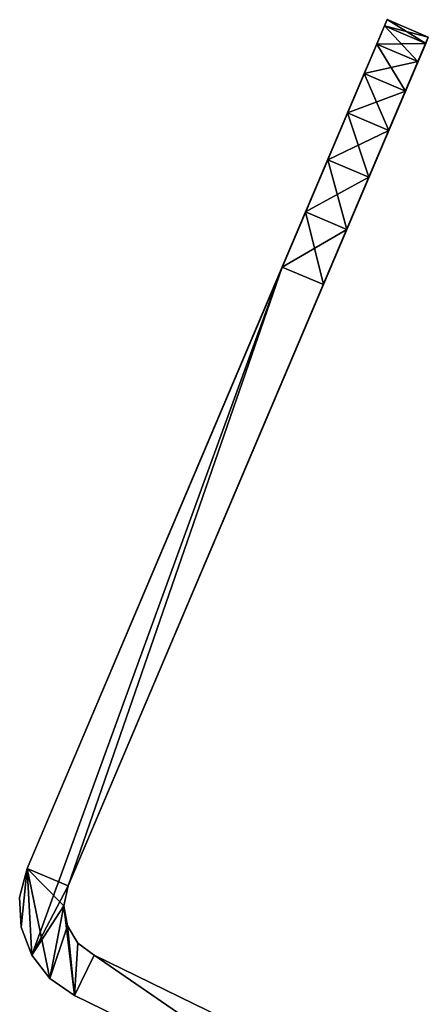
# Model space of a CAD drawing. Header units: millimetres. Extents: x -20 to 20, y 0 to 60.6.
# Tile 8 of 16: x -17.2 to -12.6, y 49.6 to 60.6. Entities that reach past the tile are written whole.
import ezdxf

# ---------------------------------------------------------------- set-up
doc = ezdxf.new("R2010")
doc.units = ezdxf.units.MM
doc.header["$LTSCALE"] = 65.185185
for name, color, linetype in [('27', 7, 'CONTINUOUS'), ('28', 7, 'CONTINUOUS'), ('38', 7, 'CONTINUOUS'), ('39', 7, 'CONTINUOUS'), ('40', 7, 'CONTINUOUS'), ('41', 7, 'CONTINUOUS'), ('42', 7, 'CONTINUOUS'), ('44', 7, 'CONTINUOUS'), ('46', 7, 'CONTINUOUS'), ('49', 7, 'CONTINUOUS'), ('50', 7, 'CONTINUOUS'), ('51', 7, 'CONTINUOUS'), ('61', 7, 'CONTINUOUS'), ('62', 7, 'CONTINUOUS'), ('63', 7, 'CONTINUOUS'), ('64', 7, 'CONTINUOUS'), ('65', 7, 'CONTINUOUS'), ('67', 7, 'CONTINUOUS'), ('69', 7, 'CONTINUOUS'), ('72', 7, 'CONTINUOUS')]:
    doc.layers.add(name, color=color, linetype=linetype)

msp = doc.modelspace()

# ---------------------------------------------------------------- linework, layer by layer
at = {"layer": '27', "color": 254, "linetype": 'Continuous', "true_color": 0xe6e6e6}
for points in [[(-17.129, 51.102, 1938), (-14.279, 57.818, 1938), (-17.077, 50.135, 1938), (-17.129, 51.102, 1938)], [(-14.279, 57.818, 1938), (-16.669, 50.907, 1938), (-17.077, 50.135, 1938), (-14.279, 57.818, 1938)], [(-13.818, 57.623, 1938), (-16.669, 50.907, 1938), (-14.279, 57.818, 1938), (-13.818, 57.623, 1938)], [(-17.212, 50.779, 1938), (-17.129, 51.102, 1938), (-17.194, 50.447, 1938), (-17.212, 50.779, 1938)], [(-17.194, 50.447, 1938), (-17.129, 51.102, 1938), (-17.077, 50.135, 1938), (-17.194, 50.447, 1938)], [(-16.669, 50.907, 1938), (-16.717, 50.685, 1938), (-17.077, 50.135, 1938), (-16.669, 50.907, 1938)], [(-17.077, 50.135, 1938), (-16.717, 50.685, 1938), (-16.873, 49.873, 1938), (-17.077, 50.135, 1938)], [(-16.717, 50.685, 1938), (-16.679, 50.462, 1938), (-16.873, 49.873, 1938), (-16.717, 50.685, 1938)], [(-16.873, 49.873, 1938), (-16.679, 50.462, 1938), (-16.599, 49.683, 1938), (-16.873, 49.873, 1938)], [(-16.679, 50.462, 1938), (-16.561, 50.269, 1938), (-16.599, 49.683, 1938), (-16.679, 50.462, 1938)], [(-16.561, 50.269, 1938), (-16.38, 50.133, 1938), (-16.599, 49.683, 1938), (-16.561, 50.269, 1938)], [(-16.599, 49.683, 1938), (-16.38, 50.133, 1938), (-13.587, 48.214, 1938), (-16.599, 49.683, 1938)], [(-16.38, 50.133, 1938), (-13.368, 48.664, 1938), (-13.587, 48.214, 1938), (-16.38, 50.133, 1938)]]:
    msp.add_3dface(points, dxfattribs=at)
at = {"layer": '28', "color": 254, "linetype": 'Continuous', "true_color": 0xe6e6e6}
for points in [[(-17.129, 51.102, 1968), (-16.669, 50.907, 1968), (-14.279, 57.818, 1968), (-17.129, 51.102, 1968)], [(-16.669, 50.907, 1968), (-13.818, 57.623, 1968), (-14.279, 57.818, 1968), (-16.669, 50.907, 1968)], [(-17.212, 50.779, 1968), (-17.194, 50.447, 1968), (-17.129, 51.102, 1968), (-17.212, 50.779, 1968)], [(-17.194, 50.447, 1968), (-17.077, 50.135, 1968), (-17.129, 51.102, 1968), (-17.194, 50.447, 1968)], [(-16.717, 50.685, 1968), (-16.669, 50.907, 1968), (-17.129, 51.102, 1968), (-16.717, 50.685, 1968)], [(-16.873, 49.873, 1968), (-16.717, 50.685, 1968), (-17.129, 51.102, 1968), (-16.873, 49.873, 1968)], [(-17.077, 50.135, 1968), (-16.873, 49.873, 1968), (-17.129, 51.102, 1968), (-17.077, 50.135, 1968)], [(-16.599, 49.683, 1968), (-16.717, 50.685, 1968), (-16.873, 49.873, 1968), (-16.599, 49.683, 1968)], [(-16.679, 50.462, 1968), (-16.717, 50.685, 1968), (-16.599, 49.683, 1968), (-16.679, 50.462, 1968)], [(-16.561, 50.269, 1968), (-16.679, 50.462, 1968), (-16.599, 49.683, 1968), (-16.561, 50.269, 1968)], [(-16.38, 50.133, 1968), (-16.561, 50.269, 1968), (-16.599, 49.683, 1968), (-16.38, 50.133, 1968)], [(-13.587, 48.214, 1968), (-16.38, 50.133, 1968), (-16.599, 49.683, 1968), (-13.587, 48.214, 1968)], [(-13.368, 48.664, 1968), (-16.38, 50.133, 1968), (-13.587, 48.214, 1968), (-13.368, 48.664, 1968)]]:
    msp.add_3dface(points, dxfattribs=at)
at = {"layer": '38', "color": 254, "linetype": 'Continuous', "true_color": 0xe6e6e6}
for points in [[(-13.368, 48.664, 1938), (-16.38, 50.133, 1968), (-13.368, 48.664, 1968), (-13.368, 48.664, 1938)], [(-13.368, 48.664, 1938), (-16.38, 50.133, 1938), (-16.38, 50.133, 1968), (-13.368, 48.664, 1938)]]:
    msp.add_3dface(points, dxfattribs=at)
at = {"layer": '39', "color": 254, "linetype": 'Continuous', "true_color": 0xe6e6e6}
for points in [[(-12.646, 60.384, 1941), (-16.669, 50.907, 1938), (-12.675, 60.315, 1940.332), (-12.646, 60.384, 1941)], [(-16.669, 50.907, 1938), (-12.646, 60.384, 1965), (-12.675, 60.315, 1965.668), (-16.669, 50.907, 1938)], [(-12.646, 60.384, 1965), (-16.669, 50.907, 1938), (-12.646, 60.384, 1941), (-12.646, 60.384, 1965)], [(-12.762, 60.111, 1966.302), (-16.669, 50.907, 1938), (-12.675, 60.315, 1965.668), (-12.762, 60.111, 1966.302)], [(-12.675, 60.315, 1940.332), (-16.669, 50.907, 1938), (-12.762, 60.111, 1939.698), (-12.675, 60.315, 1940.332)], [(-12.902, 59.782, 1966.87), (-16.669, 50.907, 1938), (-12.762, 60.111, 1966.302), (-12.902, 59.782, 1966.87)], [(-12.762, 60.111, 1939.698), (-16.669, 50.907, 1938), (-12.902, 59.782, 1939.13), (-12.762, 60.111, 1939.698)], [(-13.087, 59.344, 1967.346), (-16.669, 50.907, 1938), (-12.902, 59.782, 1966.87), (-13.087, 59.344, 1967.346)], [(-12.902, 59.782, 1939.13), (-16.669, 50.907, 1938), (-13.087, 59.344, 1938.654), (-12.902, 59.782, 1939.13)], [(-13.31, 58.821, 1967.703), (-16.669, 50.907, 1938), (-13.087, 59.344, 1967.346), (-13.31, 58.821, 1967.703)], [(-13.087, 59.344, 1938.654), (-16.669, 50.907, 1938), (-13.31, 58.821, 1938.297), (-13.087, 59.344, 1938.654)], [(-13.31, 58.821, 1938.297), (-16.669, 50.907, 1938), (-13.557, 58.237, 1938.075), (-13.31, 58.821, 1938.297)], [(-13.557, 58.237, 1967.925), (-16.669, 50.907, 1938), (-13.31, 58.821, 1967.703), (-13.557, 58.237, 1967.925)], [(-13.818, 57.623, 1968), (-16.669, 50.907, 1938), (-13.557, 58.237, 1967.925), (-13.818, 57.623, 1968)], [(-16.669, 50.907, 1938), (-13.818, 57.623, 1938), (-13.557, 58.237, 1938.075), (-16.669, 50.907, 1938)], [(-16.669, 50.907, 1938), (-13.818, 57.623, 1968), (-16.669, 50.907, 1968), (-16.669, 50.907, 1938)]]:
    msp.add_3dface(points, dxfattribs=at)
at = {"layer": '40', "color": 254, "linetype": 'Continuous', "true_color": 0xe6e6e6}
for points in [[(-13.106, 60.58, 1965), (-12.646, 60.384, 1941), (-13.106, 60.58, 1941), (-13.106, 60.58, 1965)], [(-12.646, 60.384, 1965), (-12.646, 60.384, 1941), (-13.106, 60.58, 1965), (-12.646, 60.384, 1965)]]:
    msp.add_3dface(points, dxfattribs=at)
at = {"layer": '41', "color": 254, "linetype": 'Continuous', "true_color": 0xe6e6e6}
for points in [[(-13.106, 60.58, 1965), (-17.129, 51.102, 1968), (-13.136, 60.51, 1965.668), (-13.106, 60.58, 1965)], [(-17.129, 51.102, 1968), (-13.106, 60.58, 1965), (-13.106, 60.58, 1941), (-17.129, 51.102, 1968)], [(-17.129, 51.102, 1968), (-13.106, 60.58, 1941), (-13.136, 60.51, 1940.332), (-17.129, 51.102, 1968)], [(-13.136, 60.51, 1965.668), (-17.129, 51.102, 1968), (-13.222, 60.306, 1966.302), (-13.136, 60.51, 1965.668)], [(-13.222, 60.306, 1939.698), (-17.129, 51.102, 1968), (-13.136, 60.51, 1940.332), (-13.222, 60.306, 1939.698)], [(-13.222, 60.306, 1966.302), (-17.129, 51.102, 1968), (-13.362, 59.977, 1966.87), (-13.222, 60.306, 1966.302)], [(-13.362, 59.977, 1939.13), (-17.129, 51.102, 1968), (-13.222, 60.306, 1939.698), (-13.362, 59.977, 1939.13)], [(-13.362, 59.977, 1966.87), (-17.129, 51.102, 1968), (-13.548, 59.54, 1967.346), (-13.362, 59.977, 1966.87)], [(-13.548, 59.54, 1938.654), (-17.129, 51.102, 1968), (-13.362, 59.977, 1939.13), (-13.548, 59.54, 1938.654)], [(-13.548, 59.54, 1967.346), (-17.129, 51.102, 1968), (-13.77, 59.016, 1967.703), (-13.548, 59.54, 1967.346)], [(-13.77, 59.016, 1938.297), (-17.129, 51.102, 1968), (-13.548, 59.54, 1938.654), (-13.77, 59.016, 1938.297)], [(-13.77, 59.016, 1967.703), (-17.129, 51.102, 1968), (-14.018, 58.433, 1967.925), (-13.77, 59.016, 1967.703)], [(-14.018, 58.433, 1938.075), (-17.129, 51.102, 1968), (-13.77, 59.016, 1938.297), (-14.018, 58.433, 1938.075)], [(-14.279, 57.818, 1938), (-17.129, 51.102, 1968), (-14.018, 58.433, 1938.075), (-14.279, 57.818, 1938)], [(-17.129, 51.102, 1968), (-14.279, 57.818, 1968), (-14.018, 58.433, 1967.925), (-17.129, 51.102, 1968)], [(-14.279, 57.818, 1938), (-17.129, 51.102, 1938), (-17.129, 51.102, 1968), (-14.279, 57.818, 1938)]]:
    msp.add_3dface(points, dxfattribs=at)
at = {"layer": '42', "color": 254, "linetype": 'Continuous', "true_color": 0xe6e6e6}
for points in [[(-16.599, 49.683, 1938), (-13.587, 48.214, 1938), (-13.587, 48.214, 1968), (-16.599, 49.683, 1938)], [(-16.599, 49.683, 1938), (-13.587, 48.214, 1968), (-16.599, 49.683, 1968), (-16.599, 49.683, 1938)]]:
    msp.add_3dface(points, dxfattribs=at)
at = {"layer": '44', "color": 254, "linetype": 'Continuous', "true_color": 0xe6e6e6}
for points in [[(-17.129, 51.102, 1938), (-17.212, 50.779, 1938), (-17.129, 51.102, 1968), (-17.129, 51.102, 1938)], [(-17.212, 50.779, 1938), (-17.212, 50.779, 1968), (-17.129, 51.102, 1968), (-17.212, 50.779, 1938)], [(-17.212, 50.779, 1938), (-17.194, 50.447, 1938), (-17.212, 50.779, 1968), (-17.212, 50.779, 1938)], [(-17.194, 50.447, 1938), (-17.194, 50.447, 1968), (-17.212, 50.779, 1968), (-17.194, 50.447, 1938)], [(-17.077, 50.135, 1938), (-17.077, 50.135, 1968), (-17.194, 50.447, 1968), (-17.077, 50.135, 1938)], [(-17.194, 50.447, 1938), (-17.077, 50.135, 1938), (-17.194, 50.447, 1968), (-17.194, 50.447, 1938)], [(-16.873, 49.873, 1938), (-16.873, 49.873, 1968), (-17.077, 50.135, 1968), (-16.873, 49.873, 1938)], [(-17.077, 50.135, 1938), (-16.873, 49.873, 1938), (-17.077, 50.135, 1968), (-17.077, 50.135, 1938)], [(-16.599, 49.683, 1938), (-16.599, 49.683, 1968), (-16.873, 49.873, 1968), (-16.599, 49.683, 1938)], [(-16.873, 49.873, 1938), (-16.599, 49.683, 1938), (-16.873, 49.873, 1968), (-16.873, 49.873, 1938)]]:
    msp.add_3dface(points, dxfattribs=at)
at = {"layer": '46', "color": 254, "linetype": 'Continuous', "true_color": 0xe6e6e6}
for points in [[(-12.675, 60.315, 1965.668), (-13.136, 60.51, 1965.668), (-13.222, 60.306, 1966.302), (-12.675, 60.315, 1965.668)], [(-12.646, 60.384, 1965), (-13.106, 60.58, 1965), (-13.136, 60.51, 1965.668), (-12.646, 60.384, 1965)], [(-12.675, 60.315, 1965.668), (-12.646, 60.384, 1965), (-13.136, 60.51, 1965.668), (-12.675, 60.315, 1965.668)], [(-12.762, 60.111, 1966.302), (-13.222, 60.306, 1966.302), (-13.362, 59.977, 1966.87), (-12.762, 60.111, 1966.302)], [(-12.762, 60.111, 1966.302), (-12.675, 60.315, 1965.668), (-13.222, 60.306, 1966.302), (-12.762, 60.111, 1966.302)], [(-12.902, 59.782, 1966.87), (-12.762, 60.111, 1966.302), (-13.362, 59.977, 1966.87), (-12.902, 59.782, 1966.87)], [(-12.902, 59.782, 1966.87), (-13.362, 59.977, 1966.87), (-13.548, 59.54, 1967.346), (-12.902, 59.782, 1966.87)], [(-13.087, 59.344, 1967.346), (-12.902, 59.782, 1966.87), (-13.548, 59.54, 1967.346), (-13.087, 59.344, 1967.346)], [(-13.087, 59.344, 1967.346), (-13.548, 59.54, 1967.346), (-13.77, 59.016, 1967.703), (-13.087, 59.344, 1967.346)], [(-13.31, 58.821, 1967.703), (-13.087, 59.344, 1967.346), (-13.77, 59.016, 1967.703), (-13.31, 58.821, 1967.703)], [(-13.31, 58.821, 1967.703), (-13.77, 59.016, 1967.703), (-14.018, 58.433, 1967.925), (-13.31, 58.821, 1967.703)], [(-13.557, 58.237, 1967.925), (-13.31, 58.821, 1967.703), (-14.018, 58.433, 1967.925), (-13.557, 58.237, 1967.925)], [(-14.279, 57.818, 1968), (-13.557, 58.237, 1967.925), (-14.018, 58.433, 1967.925), (-14.279, 57.818, 1968)], [(-14.279, 57.818, 1968), (-13.818, 57.623, 1968), (-13.557, 58.237, 1967.925), (-14.279, 57.818, 1968)]]:
    msp.add_3dface(points, dxfattribs=at)
at = {"layer": '49', "color": 254, "linetype": 'Continuous', "true_color": 0xe6e6e6}
for points in [[(-12.762, 60.111, 1939.698), (-13.222, 60.306, 1939.698), (-13.136, 60.51, 1940.332), (-12.762, 60.111, 1939.698)], [(-13.106, 60.58, 1941), (-12.675, 60.315, 1940.332), (-13.136, 60.51, 1940.332), (-13.106, 60.58, 1941)], [(-12.675, 60.315, 1940.332), (-12.762, 60.111, 1939.698), (-13.136, 60.51, 1940.332), (-12.675, 60.315, 1940.332)], [(-12.646, 60.384, 1941), (-12.675, 60.315, 1940.332), (-13.106, 60.58, 1941), (-12.646, 60.384, 1941)], [(-12.902, 59.782, 1939.13), (-13.362, 59.977, 1939.13), (-13.222, 60.306, 1939.698), (-12.902, 59.782, 1939.13)], [(-12.762, 60.111, 1939.698), (-12.902, 59.782, 1939.13), (-13.222, 60.306, 1939.698), (-12.762, 60.111, 1939.698)], [(-13.087, 59.344, 1938.654), (-13.548, 59.54, 1938.654), (-13.362, 59.977, 1939.13), (-13.087, 59.344, 1938.654)], [(-12.902, 59.782, 1939.13), (-13.087, 59.344, 1938.654), (-13.362, 59.977, 1939.13), (-12.902, 59.782, 1939.13)], [(-13.31, 58.821, 1938.297), (-13.77, 59.016, 1938.297), (-13.548, 59.54, 1938.654), (-13.31, 58.821, 1938.297)], [(-13.087, 59.344, 1938.654), (-13.31, 58.821, 1938.297), (-13.548, 59.54, 1938.654), (-13.087, 59.344, 1938.654)], [(-13.557, 58.237, 1938.075), (-14.018, 58.433, 1938.075), (-13.77, 59.016, 1938.297), (-13.557, 58.237, 1938.075)], [(-13.31, 58.821, 1938.297), (-13.557, 58.237, 1938.075), (-13.77, 59.016, 1938.297), (-13.31, 58.821, 1938.297)], [(-13.818, 57.623, 1938), (-14.279, 57.818, 1938), (-14.018, 58.433, 1938.075), (-13.818, 57.623, 1938)], [(-13.557, 58.237, 1938.075), (-13.818, 57.623, 1938), (-14.018, 58.433, 1938.075), (-13.557, 58.237, 1938.075)]]:
    msp.add_3dface(points, dxfattribs=at)
at = {"layer": '50', "color": 254, "linetype": 'Continuous', "true_color": 0xe6e6e6}
for points in [[(-17.129, 51.102, 50), (-14.279, 57.818, 50), (-17.077, 50.135, 50), (-17.129, 51.102, 50)], [(-14.279, 57.818, 50), (-16.669, 50.907, 50), (-17.077, 50.135, 50), (-14.279, 57.818, 50)], [(-13.818, 57.623, 50), (-16.669, 50.907, 50), (-14.279, 57.818, 50), (-13.818, 57.623, 50)], [(-17.212, 50.779, 50), (-17.129, 51.102, 50), (-17.194, 50.447, 50), (-17.212, 50.779, 50)], [(-17.194, 50.447, 50), (-17.129, 51.102, 50), (-17.077, 50.135, 50), (-17.194, 50.447, 50)], [(-16.669, 50.907, 50), (-16.717, 50.685, 50), (-17.077, 50.135, 50), (-16.669, 50.907, 50)], [(-17.077, 50.135, 50), (-16.717, 50.685, 50), (-16.873, 49.873, 50), (-17.077, 50.135, 50)], [(-16.717, 50.685, 50), (-16.679, 50.462, 50), (-16.873, 49.873, 50), (-16.717, 50.685, 50)], [(-16.873, 49.873, 50), (-16.679, 50.462, 50), (-16.599, 49.683, 50), (-16.873, 49.873, 50)], [(-16.679, 50.462, 50), (-16.561, 50.269, 50), (-16.599, 49.683, 50), (-16.679, 50.462, 50)], [(-16.561, 50.269, 50), (-16.38, 50.133, 50), (-16.599, 49.683, 50), (-16.561, 50.269, 50)], [(-16.599, 49.683, 50), (-16.38, 50.133, 50), (-13.587, 48.214, 50), (-16.599, 49.683, 50)], [(-16.38, 50.133, 50), (-13.368, 48.664, 50), (-13.587, 48.214, 50), (-16.38, 50.133, 50)]]:
    msp.add_3dface(points, dxfattribs=at)
at = {"layer": '51', "color": 254, "linetype": 'Continuous', "true_color": 0xe6e6e6}
for points in [[(-17.129, 51.102, 80), (-16.669, 50.907, 80), (-14.279, 57.818, 80), (-17.129, 51.102, 80)], [(-16.669, 50.907, 80), (-13.818, 57.623, 80), (-14.279, 57.818, 80), (-16.669, 50.907, 80)], [(-17.212, 50.779, 80), (-17.194, 50.447, 80), (-17.129, 51.102, 80), (-17.212, 50.779, 80)], [(-17.194, 50.447, 80), (-17.077, 50.135, 80), (-17.129, 51.102, 80), (-17.194, 50.447, 80)], [(-16.717, 50.685, 80), (-16.669, 50.907, 80), (-17.129, 51.102, 80), (-16.717, 50.685, 80)], [(-16.873, 49.873, 80), (-16.717, 50.685, 80), (-17.129, 51.102, 80), (-16.873, 49.873, 80)], [(-17.077, 50.135, 80), (-16.873, 49.873, 80), (-17.129, 51.102, 80), (-17.077, 50.135, 80)], [(-16.599, 49.683, 80), (-16.717, 50.685, 80), (-16.873, 49.873, 80), (-16.599, 49.683, 80)], [(-16.679, 50.462, 80), (-16.717, 50.685, 80), (-16.599, 49.683, 80), (-16.679, 50.462, 80)], [(-16.561, 50.269, 80), (-16.679, 50.462, 80), (-16.599, 49.683, 80), (-16.561, 50.269, 80)], [(-16.38, 50.133, 80), (-16.561, 50.269, 80), (-16.599, 49.683, 80), (-16.38, 50.133, 80)], [(-13.587, 48.214, 80), (-16.38, 50.133, 80), (-16.599, 49.683, 80), (-13.587, 48.214, 80)], [(-13.368, 48.664, 80), (-16.38, 50.133, 80), (-13.587, 48.214, 80), (-13.368, 48.664, 80)]]:
    msp.add_3dface(points, dxfattribs=at)
at = {"layer": '61', "color": 254, "linetype": 'Continuous', "true_color": 0xe6e6e6}
for points in [[(-13.368, 48.664, 50), (-16.38, 50.133, 50), (-16.38, 50.133, 80), (-13.368, 48.664, 50)], [(-13.368, 48.664, 50), (-16.38, 50.133, 80), (-13.368, 48.664, 80), (-13.368, 48.664, 50)]]:
    msp.add_3dface(points, dxfattribs=at)
at = {"layer": '62', "color": 254, "linetype": 'Continuous', "true_color": 0xe6e6e6}
for points in [[(-12.646, 60.384, 53), (-16.669, 50.907, 50), (-12.675, 60.315, 52.332), (-12.646, 60.384, 53)], [(-16.669, 50.907, 50), (-12.646, 60.384, 77), (-12.675, 60.315, 77.668), (-16.669, 50.907, 50)], [(-12.646, 60.384, 77), (-16.669, 50.907, 50), (-12.646, 60.384, 53), (-12.646, 60.384, 77)], [(-12.762, 60.111, 78.302), (-16.669, 50.907, 50), (-12.675, 60.315, 77.668), (-12.762, 60.111, 78.302)], [(-12.675, 60.315, 52.332), (-16.669, 50.907, 50), (-12.762, 60.111, 51.698), (-12.675, 60.315, 52.332)], [(-12.762, 60.111, 51.698), (-16.669, 50.907, 50), (-12.902, 59.782, 51.13), (-12.762, 60.111, 51.698)], [(-12.902, 59.782, 78.87), (-16.669, 50.907, 50), (-12.762, 60.111, 78.302), (-12.902, 59.782, 78.87)], [(-13.087, 59.344, 79.346), (-16.669, 50.907, 50), (-12.902, 59.782, 78.87), (-13.087, 59.344, 79.346)], [(-12.902, 59.782, 51.13), (-16.669, 50.907, 50), (-13.087, 59.344, 50.654), (-12.902, 59.782, 51.13)], [(-13.087, 59.344, 50.654), (-16.669, 50.907, 50), (-13.31, 58.821, 50.297), (-13.087, 59.344, 50.654)], [(-13.31, 58.821, 79.703), (-16.669, 50.907, 50), (-13.087, 59.344, 79.346), (-13.31, 58.821, 79.703)], [(-13.31, 58.821, 50.297), (-16.669, 50.907, 50), (-13.557, 58.237, 50.075), (-13.31, 58.821, 50.297)], [(-13.557, 58.237, 79.925), (-16.669, 50.907, 50), (-13.31, 58.821, 79.703), (-13.557, 58.237, 79.925)], [(-16.669, 50.907, 50), (-13.818, 57.623, 50), (-13.557, 58.237, 50.075), (-16.669, 50.907, 50)], [(-13.818, 57.623, 80), (-16.669, 50.907, 50), (-13.557, 58.237, 79.925), (-13.818, 57.623, 80)], [(-16.669, 50.907, 50), (-13.818, 57.623, 80), (-16.669, 50.907, 80), (-16.669, 50.907, 50)]]:
    msp.add_3dface(points, dxfattribs=at)
at = {"layer": '63', "color": 254, "linetype": 'Continuous', "true_color": 0xe6e6e6}
for points in [[(-13.106, 60.58, 77), (-12.646, 60.384, 53), (-13.106, 60.58, 53), (-13.106, 60.58, 77)], [(-12.646, 60.384, 77), (-12.646, 60.384, 53), (-13.106, 60.58, 77), (-12.646, 60.384, 77)]]:
    msp.add_3dface(points, dxfattribs=at)
at = {"layer": '64', "color": 254, "linetype": 'Continuous', "true_color": 0xe6e6e6}
for points in [[(-17.129, 51.102, 80), (-13.106, 60.58, 77), (-13.106, 60.58, 53), (-17.129, 51.102, 80)], [(-13.106, 60.58, 77), (-17.129, 51.102, 80), (-13.136, 60.51, 77.668), (-13.106, 60.58, 77)], [(-17.129, 51.102, 80), (-13.106, 60.58, 53), (-13.136, 60.51, 52.332), (-17.129, 51.102, 80)], [(-13.136, 60.51, 77.668), (-17.129, 51.102, 80), (-13.222, 60.306, 78.302), (-13.136, 60.51, 77.668)], [(-13.222, 60.306, 51.698), (-17.129, 51.102, 80), (-13.136, 60.51, 52.332), (-13.222, 60.306, 51.698)], [(-13.222, 60.306, 78.302), (-17.129, 51.102, 80), (-13.362, 59.977, 78.87), (-13.222, 60.306, 78.302)], [(-13.362, 59.977, 51.13), (-17.129, 51.102, 80), (-13.222, 60.306, 51.698), (-13.362, 59.977, 51.13)], [(-13.362, 59.977, 78.87), (-17.129, 51.102, 80), (-13.548, 59.54, 79.346), (-13.362, 59.977, 78.87)], [(-13.548, 59.54, 50.654), (-17.129, 51.102, 80), (-13.362, 59.977, 51.13), (-13.548, 59.54, 50.654)], [(-13.548, 59.54, 79.346), (-17.129, 51.102, 80), (-13.77, 59.016, 79.703), (-13.548, 59.54, 79.346)], [(-13.77, 59.016, 50.297), (-17.129, 51.102, 80), (-13.548, 59.54, 50.654), (-13.77, 59.016, 50.297)], [(-13.77, 59.016, 79.703), (-17.129, 51.102, 80), (-14.018, 58.433, 79.925), (-13.77, 59.016, 79.703)], [(-14.018, 58.433, 50.075), (-17.129, 51.102, 80), (-13.77, 59.016, 50.297), (-14.018, 58.433, 50.075)], [(-14.279, 57.818, 50), (-17.129, 51.102, 80), (-14.018, 58.433, 50.075), (-14.279, 57.818, 50)], [(-17.129, 51.102, 80), (-14.279, 57.818, 80), (-14.018, 58.433, 79.925), (-17.129, 51.102, 80)], [(-14.279, 57.818, 50), (-17.129, 51.102, 50), (-17.129, 51.102, 80), (-14.279, 57.818, 50)]]:
    msp.add_3dface(points, dxfattribs=at)
at = {"layer": '65', "color": 254, "linetype": 'Continuous', "true_color": 0xe6e6e6}
for points in [[(-16.599, 49.683, 50), (-13.587, 48.214, 80), (-16.599, 49.683, 80), (-16.599, 49.683, 50)], [(-16.599, 49.683, 50), (-13.587, 48.214, 50), (-13.587, 48.214, 80), (-16.599, 49.683, 50)]]:
    msp.add_3dface(points, dxfattribs=at)
at = {"layer": '67', "color": 254, "linetype": 'Continuous', "true_color": 0xe6e6e6}
for points in [[(-17.212, 50.779, 50), (-17.212, 50.779, 80), (-17.129, 51.102, 80), (-17.212, 50.779, 50)], [(-17.129, 51.102, 50), (-17.212, 50.779, 50), (-17.129, 51.102, 80), (-17.129, 51.102, 50)], [(-17.194, 50.447, 50), (-17.194, 50.447, 80), (-17.212, 50.779, 80), (-17.194, 50.447, 50)], [(-17.212, 50.779, 50), (-17.194, 50.447, 50), (-17.212, 50.779, 80), (-17.212, 50.779, 50)], [(-17.194, 50.447, 50), (-17.077, 50.135, 50), (-17.194, 50.447, 80), (-17.194, 50.447, 50)], [(-17.077, 50.135, 50), (-17.077, 50.135, 80), (-17.194, 50.447, 80), (-17.077, 50.135, 50)], [(-17.077, 50.135, 50), (-16.873, 49.873, 50), (-17.077, 50.135, 80), (-17.077, 50.135, 50)], [(-16.873, 49.873, 50), (-16.873, 49.873, 80), (-17.077, 50.135, 80), (-16.873, 49.873, 50)], [(-16.873, 49.873, 50), (-16.599, 49.683, 50), (-16.873, 49.873, 80), (-16.873, 49.873, 50)], [(-16.599, 49.683, 50), (-16.599, 49.683, 80), (-16.873, 49.873, 80), (-16.599, 49.683, 50)]]:
    msp.add_3dface(points, dxfattribs=at)
at = {"layer": '69', "color": 254, "linetype": 'Continuous', "true_color": 0xe6e6e6}
for points in [[(-12.675, 60.315, 77.668), (-13.136, 60.51, 77.668), (-13.222, 60.306, 78.302), (-12.675, 60.315, 77.668)], [(-12.646, 60.384, 77), (-13.106, 60.58, 77), (-13.136, 60.51, 77.668), (-12.646, 60.384, 77)], [(-12.675, 60.315, 77.668), (-12.646, 60.384, 77), (-13.136, 60.51, 77.668), (-12.675, 60.315, 77.668)], [(-12.762, 60.111, 78.302), (-13.222, 60.306, 78.302), (-13.362, 59.977, 78.87), (-12.762, 60.111, 78.302)], [(-12.762, 60.111, 78.302), (-12.675, 60.315, 77.668), (-13.222, 60.306, 78.302), (-12.762, 60.111, 78.302)], [(-12.902, 59.782, 78.87), (-12.762, 60.111, 78.302), (-13.362, 59.977, 78.87), (-12.902, 59.782, 78.87)], [(-12.902, 59.782, 78.87), (-13.362, 59.977, 78.87), (-13.548, 59.54, 79.346), (-12.902, 59.782, 78.87)], [(-13.087, 59.344, 79.346), (-12.902, 59.782, 78.87), (-13.548, 59.54, 79.346), (-13.087, 59.344, 79.346)], [(-13.087, 59.344, 79.346), (-13.548, 59.54, 79.346), (-13.77, 59.016, 79.703), (-13.087, 59.344, 79.346)], [(-13.31, 58.821, 79.703), (-13.087, 59.344, 79.346), (-13.77, 59.016, 79.703), (-13.31, 58.821, 79.703)], [(-13.31, 58.821, 79.703), (-13.77, 59.016, 79.703), (-14.018, 58.433, 79.925), (-13.31, 58.821, 79.703)], [(-13.557, 58.237, 79.925), (-13.31, 58.821, 79.703), (-14.018, 58.433, 79.925), (-13.557, 58.237, 79.925)], [(-14.279, 57.818, 80), (-13.557, 58.237, 79.925), (-14.018, 58.433, 79.925), (-14.279, 57.818, 80)], [(-14.279, 57.818, 80), (-13.818, 57.623, 80), (-13.557, 58.237, 79.925), (-14.279, 57.818, 80)]]:
    msp.add_3dface(points, dxfattribs=at)
at = {"layer": '72', "color": 254, "linetype": 'Continuous', "true_color": 0xe6e6e6}
for points in [[(-12.762, 60.111, 51.698), (-13.222, 60.306, 51.698), (-13.136, 60.51, 52.332), (-12.762, 60.111, 51.698)], [(-13.106, 60.58, 53), (-12.675, 60.315, 52.332), (-13.136, 60.51, 52.332), (-13.106, 60.58, 53)], [(-12.675, 60.315, 52.332), (-12.762, 60.111, 51.698), (-13.136, 60.51, 52.332), (-12.675, 60.315, 52.332)], [(-12.646, 60.384, 53), (-12.675, 60.315, 52.332), (-13.106, 60.58, 53), (-12.646, 60.384, 53)], [(-12.902, 59.782, 51.13), (-13.362, 59.977, 51.13), (-13.222, 60.306, 51.698), (-12.902, 59.782, 51.13)], [(-12.762, 60.111, 51.698), (-12.902, 59.782, 51.13), (-13.222, 60.306, 51.698), (-12.762, 60.111, 51.698)], [(-13.087, 59.344, 50.654), (-13.548, 59.54, 50.654), (-13.362, 59.977, 51.13), (-13.087, 59.344, 50.654)], [(-12.902, 59.782, 51.13), (-13.087, 59.344, 50.654), (-13.362, 59.977, 51.13), (-12.902, 59.782, 51.13)], [(-13.31, 58.821, 50.297), (-13.77, 59.016, 50.297), (-13.548, 59.54, 50.654), (-13.31, 58.821, 50.297)], [(-13.087, 59.344, 50.654), (-13.31, 58.821, 50.297), (-13.548, 59.54, 50.654), (-13.087, 59.344, 50.654)], [(-13.557, 58.237, 50.075), (-14.018, 58.433, 50.075), (-13.77, 59.016, 50.297), (-13.557, 58.237, 50.075)], [(-13.31, 58.821, 50.297), (-13.557, 58.237, 50.075), (-13.77, 59.016, 50.297), (-13.31, 58.821, 50.297)], [(-13.818, 57.623, 50), (-14.279, 57.818, 50), (-14.018, 58.433, 50.075), (-13.818, 57.623, 50)], [(-13.557, 58.237, 50.075), (-13.818, 57.623, 50), (-14.018, 58.433, 50.075), (-13.557, 58.237, 50.075)]]:
    msp.add_3dface(points, dxfattribs=at)

doc.saveas('drawing.dxf')
